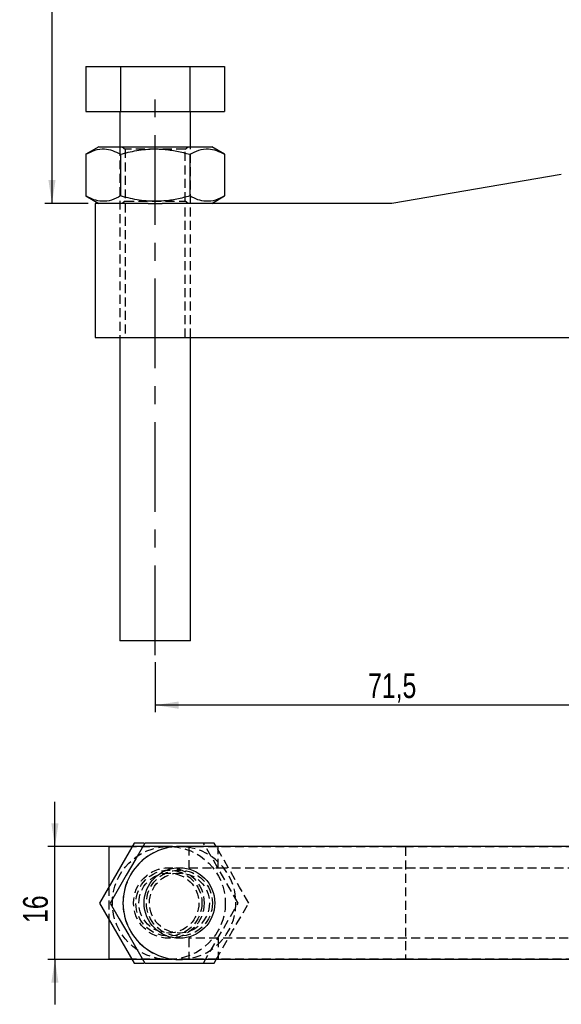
# Model space of a CAD drawing. Extents: x 36 to 398, y 6 to 290.
# Tile 1 of 11: x 36 to 113, y 6 to 146. Entities that reach past the tile are written whole.
import ezdxf

# ---------------------------------------------------------------- set-up
doc = ezdxf.new("R2010")
doc.units = 0
doc.linetypes.add('CENTERX2', pattern=[20.32, 12.7, -2.54, 2.54, -2.54])
doc.linetypes.add('HIDDEN', pattern=[1.905, 1.27, -0.635])
doc.layers.get('0').update_dxf_attribs({"linetype": 'CONTINUOUS'})
doc.styles.add('SLDTEXTSTYLE0', font='TXT', dxfattribs={"width": 0.75})
doc.dimstyles.new('SLDDIMSTYLE0', dxfattribs={"dimtxt": 3.5, "dimasz": 3.302, "dimexe": 0, "dimexo": 0.0625, "dimgap": 0.875, "dimtad": 1, "dimdec": 3, "dimrnd": 1e-09, "dimzin": 12, "dimtxsty": 'SLDTEXTSTYLE0', "dimsah": 1, "dimcen": 0.09, "dimazin": 3, "dimtfac": 1, "dimtdec": 3, "dimtofl": 0, "dimtmove": 0, "dimatfit": 3, "dimtolj": 1, "dimtzin": 12})
doc.dimstyles.new('SLDDIMSTYLE3', dxfattribs={"dimtxt": 3.5, "dimasz": 3.302, "dimexe": 0, "dimexo": 0.0625, "dimgap": 0.875, "dimtad": 1, "dimdec": 3, "dimrnd": 1e-09, "dimzin": 12, "dimtxsty": 'SLDTEXTSTYLE0', "dimsah": 1, "dimcen": 0.09, "dimazin": 3, "dimtfac": 1, "dimtdec": 3, "dimtmove": 0, "dimatfit": 3, "dimtolj": 1, "dimtzin": 12})

# ---------------------------------------------------------------- blocks, each defined once
blk = doc.blocks.new('_D')
at = {"color": 179, "linetype": 'CONTINUOUS'}
for p, q in [((47.65, 213.46), (39.52, 213.46)), ((40.52, 213.46), (40.52, 119.48)), ((45.65, 119.48), (39.52, 119.48))]:
    blk.add_line(p, q, dxfattribs=at)
for points in [[(40.52, 213.46), (40.02, 210.16), (41.03, 210.16)], [(40.52, 119.48), (41.03, 122.78), (40.02, 122.78)]]:
    blk.add_solid(points, dxfattribs=at)
at = {"color": 179, "linetype": 'CONTINUOUS', "insert": (36.01, 163.43, 0.1), "char_height": 3.5, "attachment_point": 1, "rotation": 90, "style": 'SLDTEXTSTYLE0'}
blk.add_mtext('153', dxfattribs=at)
blk = doc.blocks.new('_D_2')
at = {"color": 179, "linetype": 'CONTINUOUS'}
for p, q in [((126.65, 119.72), (126.65, 47.39)), ((55.15, 54.48), (55.15, 47.39)), ((126.65, 48.39), (55.15, 48.39))]:
    blk.add_line(p, q, dxfattribs=at)
for points in [[(55.15, 48.39), (58.45, 47.88), (58.45, 48.9)], [(126.65, 48.39), (123.34, 48.9), (123.34, 47.88)]]:
    blk.add_solid(points, dxfattribs=at)
at = {"color": 179, "linetype": 'CONTINUOUS', "insert": (85.3, 52.9, 0.1), "char_height": 3.5, "attachment_point": 1, "style": 'SLDTEXTSTYLE0'}
blk.add_mtext('71,5', dxfattribs=at)
blk = doc.blocks.new('_D_4')
at = {"color": 179, "linetype": 'CONTINUOUS'}
for p, q in [((40.94, 28.35), (40.94, 34.7)), ((57.58, 28.35), (39.94, 28.35)), ((40.94, 12.35), (40.94, 28.35)), ((57.58, 12.35), (39.94, 12.35)), ((40.94, 12.35), (40.94, 6))]:
    blk.add_line(p, q, dxfattribs=at)
for points in [[(40.94, 28.35), (41.45, 31.66), (40.43, 31.66)], [(40.94, 12.35), (40.43, 9.05), (41.45, 9.05)]]:
    blk.add_solid(points, dxfattribs=at)
at = {"color": 179, "linetype": 'CONTINUOUS', "insert": (36.43, 17.53, 3.6), "char_height": 3.5, "attachment_point": 1, "rotation": 90, "style": 'SLDTEXTSTYLE0'}
blk.add_mtext('16', dxfattribs=at)

msp = doc.modelspace()

# ---------------------------------------------------------------- linework, layer by layer
at = {"color": 7, "linetype": 'CONTINUOUS'}
for p, q in [((45.3314, 138.8803), (45.3314, 132.4804)), ((45.3314, 138.8803), (50.2389, 138.8803)), ((50.2389, 138.8803), (50.2389, 132.4804)), ((50.2389, 138.8803), (60.0538, 138.8803)), ((60.0538, 138.8803), (60.0538, 132.4804)), ((60.0538, 138.8803), (64.9613, 138.8803)), ((64.9613, 138.8803), (64.9613, 132.4804)), ((45.3314, 132.4804), (50.2389, 132.4804)), ((50.1463, 132.4804), (50.1463, 127.4804)), ((50.2389, 132.4804), (60.0538, 132.4804)), ((60.0538, 132.4804), (64.9613, 132.4804)), ((60.1463, 127.4804), (60.1463, 132.4804)), ((47.1463, 127.4804), (45.3314, 126.4325)), ((47.1463, 127.4804), (63.1463, 127.4804)), ((64.9613, 126.4325), (63.1463, 127.4804)), ((45.3314, 126.4325), (45.3314, 120.5282)), ((50.2389, 126.4325), (50.2389, 120.5282)), ((60.0538, 126.4325), (60.0538, 120.5282)), ((64.9613, 126.4325), (64.9613, 120.5282)), ((112.6682, 123.5594), (88.6463, 119.4803)), ((45.3314, 120.5282), (47.1463, 119.4803)), ((63.1463, 119.4803), (64.9613, 120.5282)), ((46.6463, 119.4803), (46.6463, 100.4804)), ((54.1483, 119.4803), (46.6463, 119.4803)), ((54.1483, 119.4803), (56.1444, 119.4803)), ((88.6463, 119.4803), (56.1444, 119.4803)), ((46.6463, 100.4804), (125.9881, 100.4804)), ((50.1463, 100.4804), (50.1463, 57.4804)), ((60.1463, 57.4804), (60.1463, 100.4804)), ((60.1463, 57.4804), (50.1463, 57.4804)), ((52.1708, 28.8539), (47.2633, 20.3539)), ((48.5783, 28.2914), (48.5783, 22.6314)), ((51.8461, 28.2914), (48.5783, 28.2914)), ((53.5521, 28.8539), (52.1708, 28.8539)), ((63.4858, 28.8539), (53.6708, 28.8539)), ((126.9852, 28.3539), (58.5783, 28.3539)), ((63.7744, 28.3539), (63.4858, 28.8539)), ((47.2633, 20.3539), (52.1708, 11.8539)), ((48.5783, 18.0763), (48.5783, 12.4164)), ((51.8461, 12.4164), (48.5783, 12.4164)), ((52.1708, 11.8539), (53.5521, 11.8539)), ((53.6708, 11.8539), (63.4858, 11.8539)), ((126.9852, 12.3539), (58.5783, 12.3539)), ((63.4858, 11.8539), (63.7744, 12.3539))]:
    msp.add_line(p, q, dxfattribs=at)
at = {"color": 179, "linetype": 'CENTERX2'}
msp.add_line((55.1463, 55.4804), (55.1463, 134.4803), dxfattribs=at)
at = {"color": 7, "linetype": 'HIDDEN'}
for p, q in [((50.1463, 127.4804), (50.1463, 100.4804)), ((50.4731, 127.4804), (50.8963, 127.184)), ((59.3963, 127.184), (50.8963, 127.184)), ((50.8963, 127.184), (50.8963, 119.7767)), ((59.3963, 127.184), (59.8196, 127.4804)), ((59.3963, 119.7767), (59.3963, 127.184)), ((60.1463, 100.4804), (60.1463, 127.4804)), ((50.8963, 119.7767), (50.4731, 119.4803)), ((50.8963, 119.7767), (59.3963, 119.7767)), ((50.8963, 119.4803), (50.8963, 100.4804)), ((59.8196, 119.4803), (59.3963, 119.7767)), ((59.3963, 100.4804), (59.3963, 119.4803)), ((90.5783, 28.2914), (51.8461, 28.2914)), ((59.9241, 28.3539), (59.9241, 25.3539)), ((66.8932, 20.3539), (61.9858, 28.8539)), ((64.0752, 25.3539), (64.0752, 28.3539)), ((90.5783, 28.2914), (90.5783, 12.4164)), ((114.6002, 28.2914), (90.5783, 28.2914)), ((59.9241, 25.3539), (64.0752, 25.3539)), ((64.0752, 25.3539), (126.9852, 25.3539)), ((48.5783, 22.6314), (48.5783, 18.0763)), ((61.9858, 11.8539), (66.8932, 20.3539)), ((64.0752, 15.3539), (59.9241, 15.3539)), ((59.9241, 15.3539), (59.9241, 12.3539)), ((126.9852, 15.3539), (64.0752, 15.3539)), ((64.0752, 15.3539), (64.0752, 12.3539)), ((90.5783, 12.4164), (51.8461, 12.4164)), ((114.6002, 12.4164), (90.5783, 12.4164))]:
    msp.add_line(p, q, dxfattribs=at)
at = {"color": 7, "linetype": 'CONTINUOUS', "flags": 128}
for points in [[(53.6708, 28.8539), (52.3855, 26.6276), (51.0426, 24.3016), (49.9012, 22.3246), (48.7633, 20.3539)], [(48.7633, 20.3539), (50.0486, 18.1276), (51.3916, 15.8016), (52.533, 13.8246), (53.6708, 11.8539)]]:
    msp.add_lwpolyline(points, dxfattribs=at)
at = {"color": 7, "linetype": 'HIDDEN', "flags": 128}
for points in [[(68.3933, 20.3539), (67.1079, 22.5801), (65.765, 24.9061), (64.6236, 26.8831), (63.7744, 28.3539)], [(63.7744, 12.3539), (64.7711, 14.0801), (66.114, 16.4061), (67.2554, 18.3831), (68.3933, 20.3539)]]:
    msp.add_lwpolyline(points, dxfattribs=at)
at = {"color": 7, "linetype": 'HIDDEN'}
for centre, radius in [((57.0783, 20.3539), 8), ((57.0783, 20.3539), 5), ((57.0783, 20.3539), 4.6733), ((57.0783, 20.3539), 4.25), ((58.5783, 20.3539), 4.6733), ((58.5783, 20.3539), 4.25)]:
    msp.add_circle(centre, radius, dxfattribs=at)
at = {"color": 7, "linetype": 'CONTINUOUS'}
msp.add_circle((58.5783, 20.3539), 5, dxfattribs=at)
msp.add_arc((58.5783, 20.3539), 8, 89.999993, 270.000007, dxfattribs=at)
at = {"color": 7, "linetype": 'HIDDEN'}
for start, end in [(90.000007, 179.999986), (270.000047, 89.999953), (180.000015, 269.999992)]:
    msp.add_arc((58.5783, 20.3539), 8, start, end, dxfattribs=at)
at = {"color": 7, "linetype": 'CONTINUOUS'}
for points, knots in [([(45.3314, 126.4325), (45.7499, 126.6507), (46.5709, 127.0789), (47.8998, 127.2625), (49.1513, 127.0044), (49.8673, 126.6279), (50.2389, 126.4325)], [0, 0, 0, 0, 0.27188584, 0.53329892, 0.75783079, 1, 1, 1, 1]), ([(50.2389, 126.4325), (50.595, 126.5302), (51.7562, 126.8489), (53.7939, 127.2002), (56.1215, 127.2133), (58.2221, 126.9189), (59.441, 126.5952), (60.0538, 126.4325)], [0, 0, 0, 0, 0.111257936, 0.362750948, 0.620315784, 0.809115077, 1, 1, 1, 1]), ([(60.0538, 126.4325), (60.4723, 126.6507), (61.2933, 127.0789), (62.6223, 127.2625), (63.8737, 127.0044), (64.5897, 126.6279), (64.9613, 126.4325)], [0, 0, 0, 0, 0.27188584, 0.53330034, 0.7578308, 1, 1, 1, 1]), ([(50.2389, 120.5282), (49.8203, 120.31), (48.9994, 119.8818), (47.6704, 119.6982), (46.419, 119.9563), (45.7029, 120.3328), (45.3314, 120.5282)], [0, 0, 0, 0, 0.27188584, 0.53330034, 0.7578308, 1, 1, 1, 1]), ([(60.0538, 120.5282), (59.4472, 120.367), (58.2284, 120.0431), (56.1491, 119.7505), (53.8156, 119.7582), (51.7768, 120.1062), (50.595, 120.4305), (50.2389, 120.5282)], [0, 0, 0, 0, 0.18896425, 0.37968192, 0.63082018, 0.88874266, 1, 1, 1, 1]), ([(64.9613, 120.5282), (64.5427, 120.31), (63.7218, 119.8818), (62.3928, 119.6982), (61.1414, 119.9563), (60.4253, 120.3328), (60.0538, 120.5282)], [0, 0, 0, 0, 0.27188584, 0.53329892, 0.75783079, 1, 1, 1, 1])]:
    msp.add_open_spline(points, degree=3, knots=knots, dxfattribs=at)

# ---------------------------------------------------------------- dimensions: what is measured, and where the dimension line sits
at = {"color": 179, "linetype": 'CONTINUOUS'}
dim = msp.add_linear_dim(base=(40.525, 119.4803), p1=(48.6463, 213.4605), p2=(46.6463, 119.4803), angle=90, text='153', dimstyle='SLDDIMSTYLE0', dxfattribs=at)
dim.commit()
dim.dimension.update_dxf_attribs({"geometry": '_D', "text_midpoint": (40.525, 168.7295), "dimtype": 160})
for base, p1, p2, angle, dimstyle, picture, middle in [((55.1463, 48.3875), (126.6463, 120.7206), (55.1463, 55.4803), 0, 'SLDDIMSTYLE0', '_D_2', (91.2454, 48.3875)), ((40.9387, 28.3539), (58.5783, 12.3539), (58.5783, 28.3539), 90, 'SLDDIMSTYLE3', '_D_4', (40.9387, 21.5381))]:
    dim = msp.add_linear_dim(base=base, p1=p1, p2=p2, angle=angle, dimstyle=dimstyle, dxfattribs=at)
    dim.commit()
    dim.dimension.update_dxf_attribs({"geometry": picture, "text_midpoint": middle, "dimtype": 160})

doc.saveas('drawing.dxf')
